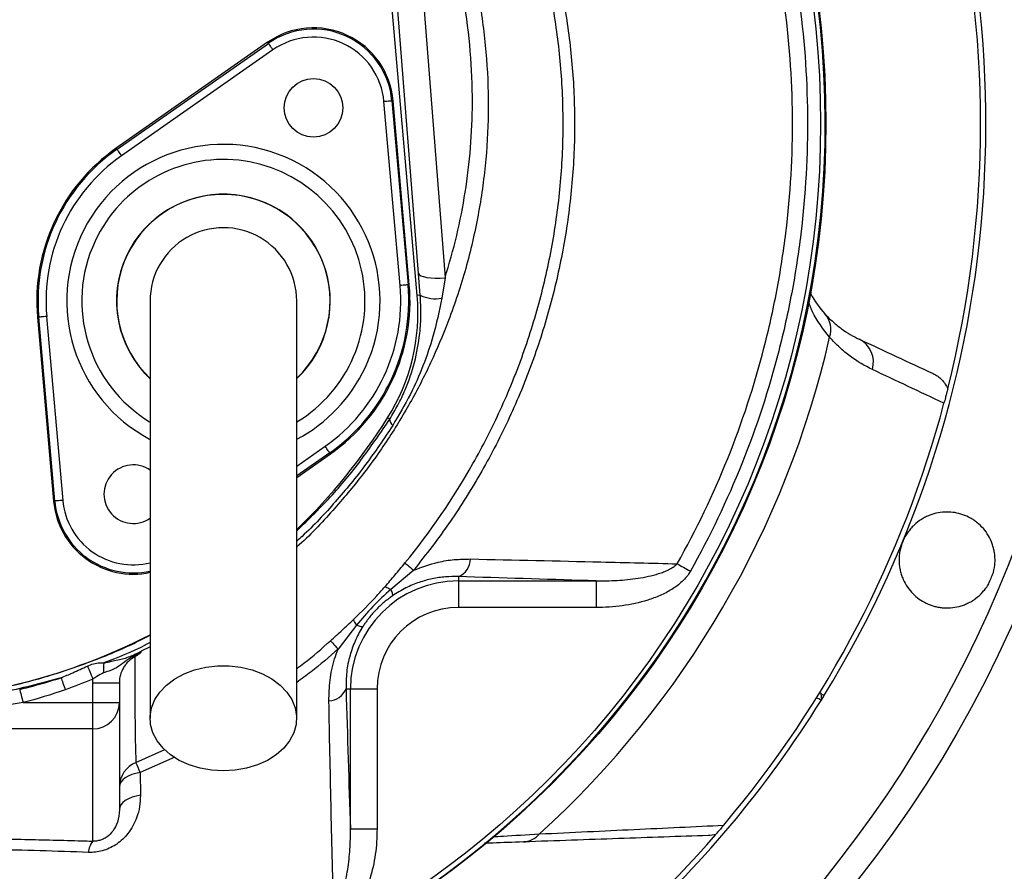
# Model space of a CAD drawing. Header units: millimetres. Extents: x 1557 to 3283, y 1651 to 3377.
# Tile 4 of 9: x 2467 to 2837, y 2234 to 2553. Entities that reach past the tile are written whole.
import ezdxf

# ---------------------------------------------------------------- set-up
doc = ezdxf.new("R2010")
doc.units = ezdxf.units.MM
doc.header["$LTSCALE"] = 2

msp = doc.modelspace()

# ---------------------------------------------------------------- linework, layer by layer
at = {"color": 7, "linetype": 'Continuous', "lineweight": 25}
for p, q in [((2616.38, 2449.79), (2604.86, 2581.51)), ((2616.87, 2458.11), (2607.22, 2581.71)), ((2617.17, 2579.99), (2626.83, 2456.39)), ((2560.29, 2544.82), (2503.53, 2505.08)), ((2503.81, 2504.7), (2560.56, 2544.43)), ((2560.56, 2544.43), (2560.29, 2544.82)), ((2562.28, 2541.98), (2505.53, 2502.24)), ((2609.96, 2453.54), (2603.92, 2522.56)), ((2606.91, 2522.82), (2607.38, 2522.86)), ((2606.91, 2522.82), (2612.95, 2453.8)), ((2613.42, 2453.84), (2607.38, 2522.86)), ((2503.81, 2504.7), (2503.53, 2505.08)), ((2617.53, 2449.89), (2616.87, 2458.11)), ((2626.83, 2456.39), (2625.59, 2448.85)), ((2612.95, 2453.8), (2613.42, 2453.84)), ((2617.53, 2449.89), (2616.38, 2449.79)), ((2474.42, 2441.68), (2473.95, 2441.64)), ((2473.95, 2441.64), (2479.99, 2372.62)), ((2480.46, 2372.66), (2474.42, 2441.68)), ((2477.41, 2441.94), (2483.45, 2372.93)), ((2606.06, 2403.4), (2605.27, 2403.9)), ((2571.19, 2381.54), (2583.84, 2390.4)), ((2583.56, 2390.79), (2583.84, 2390.4)), ((2480.46, 2372.66), (2479.99, 2372.62)), ((2615.09, 2346.74), (2606.44, 2339.49)), ((2631.82, 2344.29), (2631.82, 2342.71)), ((2631.82, 2342.71), (2683.46, 2342.71)), ((2631.82, 2342.71), (2631.82, 2332.72)), ((2683.46, 2342.71), (2683.46, 2332.72)), ((2683.46, 2332.72), (2631.82, 2332.72)), ((2593.59, 2326.1), (2586.68, 2317.11)), ((2494.69, 2304.44), (2504.69, 2304.44)), ((2494.69, 2297.03), (2494.69, 2304.44)), ((2504.69, 2304.44), (2504.69, 2297.03)), ((2589.68, 2302.21), (2591.32, 2302.21)), ((2591.32, 2249.62), (2591.32, 2302.21)), ((2591.32, 2302.21), (2601.31, 2302.21)), ((2601.31, 2302.21), (2601.31, 2249.62)), ((2468.55, 2297.03), (2494.69, 2297.03)), ((2494.69, 2287.13), (2494.69, 2297.03)), ((2494.69, 2297.03), (2504.69, 2297.03)), ((2504.69, 2297.03), (2504.69, 2256.78)), ((2768.95, 2299.6), (2767.73, 2300.62)), ((2767.73, 2300.62), (2767.96, 2298)), ((2494.69, 2287.13), (2444.46, 2287.13)), ((2494.69, 2245.04), (2494.69, 2287.13)), ((2512.49, 2270.74), (2512.56, 2262.24)), ((2591.32, 2249.62), (2601.31, 2249.62))]:
    msp.add_line(p, q, dxfattribs=at)
at = {"color": 8, "linetype": 'Continuous', "lineweight": 25}
for p, q in [((2571.19, 2385.78), (2581.84, 2393.25)), ((2583.56, 2390.79), (2571.19, 2382.12)), ((2516.19, 2318), (2512.83, 2316.36)), ((2510.91, 2274.56), (2521.67, 2279.42)), ((2525.48, 2276.6), (2512.49, 2270.74))]:
    msp.add_line(p, q, dxfattribs=at)
at = {"color": 7, "linetype": 'Continuous', "lineweight": 25, "flags": 128}
for points in [[(2562.28, 2541.98), (2561.95, 2542.45), (2561.63, 2542.91), (2561.33, 2543.33), (2561.07, 2543.7), (2560.86, 2544.01), (2560.7, 2544.24), (2560.6, 2544.38), (2560.56, 2544.43)], [(2606.91, 2522.82), (2606.84, 2522.81), (2606.67, 2522.8), (2606.39, 2522.77), (2606.02, 2522.74), (2605.57, 2522.7), (2605.05, 2522.66), (2604.5, 2522.61), (2603.92, 2522.56)], [(2505.53, 2502.24), (2505.19, 2502.71), (2504.87, 2503.17), (2504.58, 2503.59), (2504.32, 2503.96), (2504.11, 2504.27), (2503.95, 2504.5), (2503.84, 2504.64), (2503.81, 2504.7)], [(2616.87, 2458.11), (2617.15, 2457.65), (2617.78, 2457.23), (2618.74, 2456.88), (2619.98, 2456.6), (2621.46, 2456.41), (2623.14, 2456.31), (2624.95, 2456.3), (2626.83, 2456.39)], [(2612.95, 2453.8), (2612.88, 2453.8), (2612.71, 2453.78), (2612.43, 2453.76), (2612.05, 2453.72), (2611.6, 2453.68), (2611.09, 2453.64), (2610.54, 2453.59), (2609.96, 2453.54)], [(2477.41, 2441.94), (2476.83, 2441.89), (2476.28, 2441.84), (2475.77, 2441.8), (2475.32, 2441.76), (2474.94, 2441.73), (2474.66, 2441.7), (2474.49, 2441.69), (2474.42, 2441.68)], [(2583.56, 2390.79), (2583.53, 2390.84), (2583.43, 2390.99), (2583.26, 2391.22), (2583.05, 2391.52), (2582.79, 2391.89), (2582.5, 2392.31), (2582.18, 2392.77), (2581.84, 2393.25)], [(2483.45, 2372.93), (2482.87, 2372.87), (2482.32, 2372.83), (2481.8, 2372.78), (2481.35, 2372.74), (2480.98, 2372.71), (2480.7, 2372.69), (2480.53, 2372.67), (2480.46, 2372.66)], [(2611.79, 2349.42), (2611.92, 2349.32), (2612.14, 2349.15), (2612.44, 2348.9), (2612.82, 2348.59), (2613.29, 2348.21), (2613.82, 2347.77), (2614.43, 2347.28), (2615.09, 2346.74)], [(2713.9, 2349.11), (2714.46, 2348.8), (2715.04, 2348.48), (2715.64, 2348.14), (2716.26, 2347.79), (2716.89, 2347.44), (2717.54, 2347.07), (2718.19, 2346.71), (2718.84, 2346.34)], [(2583.85, 2320.25), (2583.96, 2320.13), (2584.14, 2319.93), (2584.39, 2319.65), (2584.72, 2319.29), (2585.12, 2318.84), (2585.58, 2318.33), (2586.1, 2317.75), (2586.68, 2317.11)], [(2492.72, 2310.73), (2492.88, 2310.33), (2493.08, 2309.86), (2493.31, 2309.3), (2493.56, 2308.69), (2493.83, 2308.02), (2494.12, 2307.31), (2494.42, 2306.57), (2494.73, 2305.82)], [(2543.69, 2271.38), (2539.27, 2271.64), (2534.98, 2272.4), (2530.91, 2273.64), (2527.16, 2275.34), (2523.85, 2277.45), (2521.05, 2279.91), (2518.84, 2282.66), (2517.27, 2285.63), (2516.39, 2288.75), (2516.21, 2291.92), (2516.74, 2295.08), (2517.97, 2298.13), (2519.87, 2301), (2522.38, 2303.61), (2525.45, 2305.91), (2528.99, 2307.81), (2532.91, 2309.29), (2537.1, 2310.3), (2541.47, 2310.81), (2545.9, 2310.81), (2550.27, 2310.3), (2554.46, 2309.29), (2558.38, 2307.81), (2561.92, 2305.91), (2564.99, 2303.61), (2567.5, 2301), (2569.4, 2298.13), (2570.63, 2295.08), (2571.16, 2291.92), (2570.98, 2288.75), (2570.1, 2285.63), (2568.53, 2282.66), (2566.32, 2279.91), (2563.52, 2277.45), (2560.21, 2275.34), (2556.46, 2273.64), (2552.39, 2272.4), (2548.1, 2271.64), (2543.69, 2271.38)], [(2482.8, 2306.33), (2482.95, 2305.91), (2483.12, 2305.43), (2483.31, 2304.91), (2483.51, 2304.35), (2483.72, 2303.75), (2483.94, 2303.13), (2484.17, 2302.5), (2484.4, 2301.85)], [(2467.29, 2301.99), (2467.4, 2301.56), (2467.53, 2301.06), (2467.67, 2300.49), (2467.83, 2299.87), (2468, 2299.2), (2468.18, 2298.5), (2468.36, 2297.77), (2468.55, 2297.03)], [(2512.49, 2270.74), (2510.88, 2270.46), (2509.38, 2270.03), (2508.04, 2269.47), (2506.88, 2268.79), (2505.94, 2268.01), (2505.25, 2267.16), (2504.83, 2266.25), (2504.69, 2265.32)], [(2512.56, 2262.24), (2510.94, 2261.96), (2509.43, 2261.53), (2508.07, 2260.97), (2506.9, 2260.29), (2505.95, 2259.5), (2505.26, 2258.64), (2504.83, 2257.73), (2504.69, 2256.78)]]:
    msp.add_lwpolyline(points, dxfattribs=at)
at = {"color": 7, "linetype": 'Continuous', "lineweight": 25}
for centre, radius in [((2419.69, 2514.34), 863), ((2419.69, 2514.34), 700), ((2419.69, 2514.34), 685), ((2419.69, 2514.34), 681.7), ((2419.69, 2514.34), 674), ((2419.69, 2514.34), 670), ((2419.69, 2514.34), 654), ((2419.69, 2514.34), 460), ((2419.69, 2514.34), 350), ((2419.69, 2514.34), 348), ((2577.49, 2520.25), 11)]:
    msp.add_circle(centre, radius, dxfattribs=at)
for centre, radius, start, end in [((2419.69, 2514.34), 450, 287.9297, 252.0703), ((2419.69, 2514.34), 410, 328.415, 80.1696), ((2419.69, 2514.34), 349.74, 92.5601, 87.4399), ((2419.69, 2514.34), 408, 345.8773, 14.1227), ((2577.49, 2520.25), 30, 5, 125), ((2577.49, 2520.25), 29.53, 5, 125), ((2577.49, 2520.25), 26.53, 5, 125), ((2543.69, 2447.74), 70, 125, 185), ((2543.69, 2447.74), 69.53, 125, 185), ((2543.69, 2447.74), 66.53, 125, 185), ((2543.69, 2447.74), 40, 90, 226.5638), ((2543.69, 2447.74), 40, 313.7739, 90), ((2543.69, 2447.74), 27.5, 0, 180.042), ((2543.69, 2447.74), 66.53, 305, 5), ((2543.69, 2447.74), 69.53, 305, 5), ((2543.69, 2447.74), 70, 305, 5), ((2542.66, 2443.34), 74, 327.7901, 5), ((2623.1, 2461.29), 12.69, 243.937, 281.3055), ((2762.47, 2437.01), 9.04, 341.6587, 41.0253), ((2419.69, 2514.34), 360.4, 312.2903, 347.1467), ((2777.9, 2424.81), 9.6, 343.2649, 63.6383), ((2419.69, 2514.34), 408, 319.8033, 345.0921), ((2412.36, 2525.43), 228, 314.2286, 327.7901), ((2608.96, 2403.35), 2.91, 179.0242, 232.3378), ((2509.88, 2375.24), 11, 54.2003, 305.8235), ((2509.88, 2375.24), 30, 185, 282.2777), ((2629.07, 2351.1), 7.34, 291.9591, 358.6031), ((2419.69, 2514.34), 445.86, 337.2083, 337.7917), ((2631.82, 2302.21), 40.5, 90, 180), ((2631.82, 2302.21), 30.51, 90, 180), ((2412.36, 2525.43), 228, 271.8408, 297.0925), ((2511.07, 2309.53), 12.41, 169.0053, 186.2224), ((2583, 2304.87), 7.19, 272.0937, 338.3057), ((2494.73, 2297.08), 9.95, 269.7211, 359.7185), ((2419.69, 2514.34), 410, 311.8713, 328.1287), ((2419.69, 2514.34), 650, 298.40513, 340.74417), ((2419.69, 2514.34), 410, 328.1527, 328.415), ((2514.67, 2265.31), 9.98, 112.0851, 179.9722), ((2055.24, 2084.6), 493.68, 22.1502, 22.6302), ((2419.69, 2514.34), 408, 295.7892, 319.168), ((2655.8, 2253), 8.28, 272.7189, 320.5514), ((2500.63, 2240.41), 7.54, 142.0261, 177.025)]:
    msp.add_arc(centre, radius, start, end, dxfattribs=at)
at = {"color": 8, "linetype": 'Continuous', "lineweight": 25}
for centre, radius, start, end in [((2543.69, 2447.74), 58.76, 335, 241.9126), ((2543.69, 2447.74), 53.11, 301.2863, 155), ((2543.69, 2447.74), 40.08, 313.6962, 155), ((2543.69, 2447.74), 53.11, 155, 238.6126), ((2543.69, 2447.74), 40.08, 155, 226.6175), ((2543.69, 2447.74), 58.76, 297.9349, 335), ((2509.88, 2375.24), 29.53, 185, 282.4331), ((2509.88, 2375.24), 26.53, 185, 283.946)]:
    msp.add_arc(centre, radius, start, end, dxfattribs=at)
at = {"color": 7, "linetype": 'Continuous', "lineweight": 25}
for centre, start_param, end_param in [((2765.16, 2297.55), 2.356347, 2.464492), ((2765.41, 2294.7), 2.392209, 2.903399)]:
    msp.add_ellipse(centre, major_axis=(0.35, -3.99), ratio=0.999695, start_param=start_param, end_param=end_param, dxfattribs=at)
at = {"color": 8, "linetype": 'Continuous', "lineweight": 25}
for points, knots in [([(2441.55, 2790.88), (2445.6, 2790.14), (2453.72, 2788.66), (2466.77, 2784.78), (2480.19, 2779.42), (2493.75, 2772.35), (2506.76, 2764.02), (2519.48, 2754.33), (2531.94, 2743.52), (2546.01, 2730.16), (2561.4, 2714), (2577.81, 2694.11), (2593.03, 2672.65), (2606.95, 2649.45), (2619.25, 2625.21), (2628.76, 2602.21), (2635.44, 2580.85), (2639.8, 2561.24), (2642.46, 2541.17), (2643.34, 2520.93), (2642.39, 2500.88), (2639.69, 2480.96), (2635.2, 2461.13), (2629.31, 2442.88), (2622.43, 2426.26), (2614.89, 2411.24), (2606.07, 2396.55), (2596.09, 2382.4), (2584.46, 2368.65), (2576.12, 2359.61), (2571.21, 2355.43), (2571.19, 2355.4)], [0, 0, 0, 0, 0.022148, 0.044472, 0.073363, 0.10017, 0.127202, 0.157194, 0.187229, 0.217255, 0.263349, 0.309443, 0.358779, 0.408117, 0.458578, 0.50902, 0.545827, 0.582632, 0.620478, 0.658324, 0.695181, 0.732039, 0.770009, 0.807978, 0.838306, 0.869568, 0.900829, 0.932805, 0.964781, 0.999807, 1, 1, 1, 1]), ([(2771.05, 2434.17), (2768.7, 2437.18), (2765.54, 2441.21), (2763.6, 2446.16), (2763.11, 2447.42)], [0, 0, 0, 0, 0.745466, 1, 1, 1, 1]), ([(2571.19, 2361.45), (2575.75, 2365.9), (2584.6, 2374.53), (2596.11, 2388.7), (2602.74, 2398.5), (2606.06, 2403.4)], [0, 0, 0, 0, 0.34764, 0.673816, 1, 1, 1, 1]), ([(2607.19, 2401.05), (2603.89, 2396.1), (2597.28, 2386.16), (2585.79, 2372.35), (2577.06, 2362.79), (2571.86, 2358.21), (2571.19, 2357.61)], [0, 0, 0, 0, 0.316503, 0.63496, 0.952263, 1, 1, 1, 1]), ([(2419.69, 2297.46), (2426.44, 2297.86), (2439.95, 2298.67), (2459.39, 2302.03), (2477.9, 2306.72), (2495.32, 2312.8), (2508.13, 2318.07), (2514.86, 2321.7), (2516.19, 2322.42)], [0, 0, 0, 0, 0.2019455, 0.4039089, 0.5870515, 0.7708531, 0.9546753, 1, 1, 1, 1]), ([(2516.19, 2319.55), (2515.56, 2319.22), (2509.99, 2316.27), (2504.1, 2313.95), (2498.88, 2311.89)], [0, 0, 0, 0, 0.113188, 1, 1, 1, 1]), ([(2571.19, 2309.76), (2572.1, 2310.44), (2576.51, 2313.7), (2580.61, 2317.35), (2583.85, 2320.25)], [0, 0, 0, 0, 0.207114, 1, 1, 1, 1]), ([(2586.68, 2317.11), (2583.36, 2314.19), (2578.37, 2309.78), (2572.99, 2305.84), (2571.19, 2304.52)], [0, 0, 0, 0, 0.663599, 1, 1, 1, 1]), ([(2644.66, 2246.68), (2645.98, 2246.76), (2651.03, 2247.07), (2657.45, 2247.45), (2662.19, 2247.74)], [0, 0, 0, 0, 0.2620708, 1, 1, 1, 1])]:
    msp.add_open_spline(points, degree=3, knots=knots, dxfattribs=at)
at = {"color": 7, "linetype": 'Continuous', "lineweight": 25}
for points, knots in [([(2626.83, 2456.39), (2628.37, 2461.69), (2631.45, 2472.29), (2634.59, 2488.65), (2636.59, 2505.28), (2637.33, 2522.96), (2636.57, 2541.48), (2634.08, 2560.87), (2629.88, 2580.18), (2623.34, 2601.23), (2614.12, 2623.6), (2602.19, 2647.28), (2588.49, 2670.3), (2573.97, 2690.83), (2559.27, 2708.85), (2544.69, 2724.64), (2529.17, 2739.71), (2518, 2749), (2512.42, 2753.64)], [0, 0, 0, 0, 0.049163, 0.098327, 0.148545, 0.198762, 0.256365, 0.313971, 0.373236, 0.432505, 0.510301, 0.588127, 0.667778, 0.747427, 0.810116, 0.872806, 0.936405, 1, 1, 1, 1]), ([(2611.79, 2349.42), (2621.43, 2361.2), (2629.91, 2373.63), (2640.98, 2393.23), (2644.39, 2399.92), (2649.09, 2410.19), (2650.58, 2413.66), (2652.71, 2418.91), (2653.41, 2420.68), (2654.76, 2424.22), (2655.42, 2426.01), (2658.6, 2434.96), (2660.83, 2442.18), (2664.63, 2456.73), (2666.21, 2464.07), (2668.73, 2478.85), (2669.67, 2486.3), (2670.59, 2497.56), (2670.81, 2501.33), (2671.02, 2507.01), (2671.06, 2508.91), (2671.12, 2512.7), (2671.12, 2514.61), (2671.04, 2524.1), (2670.63, 2531.64), (2669.16, 2546.61), (2668.1, 2554.04), (2665.33, 2568.78), (2663.62, 2576.1), (2660.58, 2587), (2659.48, 2590.62), (2657.12, 2597.83), (2655.86, 2601.43), (2653.2, 2608.53), (2651.79, 2612.04), (2648.83, 2618.99), (2647.3, 2622.44), (2642.57, 2632.71), (2639.23, 2639.46), (2628.64, 2659.41), (2620.82, 2672.32), (2612.22, 2684.82)], [0, 0, 0, 0, 0.125, 0.125, 0.1875, 0.1875, 0.21875, 0.21875, 0.234375, 0.234375, 0.25, 0.25, 0.3125, 0.3125, 0.375, 0.375, 0.4375, 0.4375, 0.46875, 0.46875, 0.484375, 0.484375, 0.5, 0.5, 0.5625, 0.5625, 0.625, 0.625, 0.6875, 0.6875, 0.71875, 0.71875, 0.75, 0.75, 0.78125, 0.78125, 0.8125, 0.8125, 0.875, 0.875, 1, 1, 1, 1]), ([(2615.6, 2687.12), (2620.17, 2680.31), (2629.32, 2666.69), (2641.44, 2645.25), (2652.16, 2623.09), (2660.89, 2600.97), (2667.52, 2578.98), (2672.1, 2557.27), (2674.86, 2535.26), (2675.74, 2512.98), (2674.63, 2490.58), (2671.56, 2468.2), (2666.61, 2446.15), (2659.82, 2424.64), (2651.21, 2403.79), (2640.83, 2383.74), (2628.94, 2364.53), (2619.7, 2352.66), (2615.09, 2346.74)], [0, 0, 0, 0, 0.0669089, 0.1339666, 0.2009692, 0.2678027, 0.3279914, 0.3883953, 0.4487901, 0.5089666, 0.5702386, 0.6317399, 0.6932496, 0.7545331, 0.8157902, 0.8772669, 0.9387433, 1, 1, 1, 1]), ([(2715.9, 2687.54), (2723.46, 2674.56), (2730.1, 2661.24), (2741.59, 2633.96), (2746.43, 2620), (2752.35, 2598.58), (2754.1, 2591.35), (2756.37, 2580.39), (2757.07, 2576.72), (2758.36, 2569.33), (2758.94, 2565.61), (2761.53, 2547.07), (2762.62, 2532.24), (2762.89, 2502.61), (2762.06, 2487.8), (2759.82, 2469.29), (2759.31, 2465.59), (2758.17, 2458.19), (2757.53, 2454.49), (2755.45, 2443.43), (2753.82, 2436.14), (2748.27, 2414.51), (2743.65, 2400.42), (2732.62, 2372.89), (2726.2, 2359.45), (2718.84, 2346.34)], [0, 0, 0, 0, 0.125, 0.125, 0.25, 0.25, 0.3125, 0.3125, 0.34375, 0.34375, 0.375, 0.375, 0.5, 0.5, 0.625, 0.625, 0.65625, 0.65625, 0.6875, 0.6875, 0.75, 0.75, 0.875, 0.875, 1, 1, 1, 1]), ([(2713.9, 2349.11), (2721.12, 2361.96), (2727.43, 2375.14), (2738.27, 2402.14), (2742.8, 2415.96), (2748.27, 2437.16), (2749.87, 2444.3), (2751.93, 2455.15), (2752.55, 2458.78), (2753.68, 2466.04), (2754.19, 2469.67), (2756.41, 2487.82), (2757.24, 2502.34), (2757.02, 2531.41), (2755.97, 2545.95), (2753.46, 2564.14), (2752.9, 2567.78), (2751.65, 2575.04), (2750.97, 2578.66), (2749.49, 2585.88), (2748.69, 2589.48), (2746.97, 2596.63), (2746.05, 2600.19), (2741.19, 2617.88), (2736.41, 2631.71), (2727.88, 2651.97), (2724.8, 2658.65), (2718.21, 2671.83), (2714.69, 2678.31), (2710.97, 2684.67)], [0, 0, 0, 0, 0.125, 0.125, 0.25, 0.25, 0.3125, 0.3125, 0.34375, 0.34375, 0.375, 0.375, 0.5, 0.5, 0.625, 0.625, 0.65625, 0.65625, 0.6875, 0.6875, 0.71875, 0.71875, 0.75, 0.75, 0.875, 0.875, 0.9375, 0.9375, 1, 1, 1, 1]), ([(2606.06, 2403.4), (2607.12, 2405.15), (2609.26, 2408.66), (2612.58, 2415.71), (2615.64, 2424.68), (2617.36, 2434.28), (2617.91, 2442.77), (2617.65, 2447.51), (2617.53, 2449.89)], [0, 0, 0, 0, 0.128243, 0.257986, 0.479605, 0.706237, 0.852295, 1, 1, 1, 1]), ([(2625.59, 2448.85), (2624.6, 2444), (2622.85, 2435.4), (2618.67, 2423.36), (2613.76, 2412.09), (2609.48, 2404.92), (2607.19, 2401.05)], [0, 0, 0, 0, 0.288326, 0.512009, 0.737439, 1, 1, 1, 1]), ([(2763.69, 2451.1), (2763.79, 2450.88), (2765.14, 2447.8), (2767.3, 2445.28), (2769.29, 2442.95)], [0, 0, 0, 0, 0.071915, 1, 1, 1, 1]), ([(2516.19, 2447.74), (2516.19, 2447.34), (2516.19, 2446.5), (2516.19, 2445.06), (2516.19, 2443.15), (2516.19, 2440.69), (2516.19, 2437.54), (2516.19, 2433.66), (2516.19, 2428.48), (2516.19, 2421.26), (2516.19, 2411.59), (2516.19, 2399.38), (2516.19, 2385.17), (2516.19, 2369.12), (2516.19, 2351.44), (2516.19, 2332.37), (2516.19, 2312.12), (2516.19, 2298.21), (2516.19, 2291.13)], [0, 0, 0, 0, 0.0455214, 0.0947173, 0.1476109, 0.2042752, 0.2514561, 0.3008581, 0.3524189, 0.4062132, 0.4702248, 0.5372899, 0.6071723, 0.679907, 0.7555872, 0.8341509, 0.9156094, 1, 1, 1, 1]), ([(2571.19, 2291.13), (2571.19, 2297.81), (2571.19, 2311.06), (2571.19, 2330.57), (2571.19, 2349.34), (2571.19, 2367.17), (2571.19, 2383.75), (2571.19, 2398.8), (2571.19, 2411.45), (2571.19, 2421.65), (2571.19, 2429.35), (2571.19, 2435.06), (2571.19, 2439.71), (2571.19, 2443.21), (2571.19, 2445.78), (2571.19, 2447.09), (2571.19, 2447.74)], [0, 0, 0, 0, 0.0796442, 0.1580088, 0.2351238, 0.3110145, 0.3856144, 0.4590053, 0.5312518, 0.5933109, 0.6542603, 0.7143008, 0.773508, 0.8508697, 0.9263193, 1, 1, 1, 1]), ([(2769.29, 2442.95), (2770.29, 2441.84), (2771.31, 2440.83), (2773.38, 2438.97), (2774.44, 2438.12), (2777.66, 2435.77), (2779.88, 2434.48), (2782.16, 2433.41)], [0, 0, 0, 0, 0.25, 0.25, 0.5, 0.5, 1, 1, 1, 1]), ([(2787.09, 2422.05), (2784.23, 2423.4), (2781.45, 2425.04), (2777.44, 2428.03), (2776.12, 2429.11), (2773.55, 2431.48), (2772.29, 2432.76), (2771.05, 2434.17)], [0, 0, 0, 0, 0.5, 0.5, 0.75, 0.75, 1, 1, 1, 1]), ([(2809.84, 2420.51), (2810.45, 2420.22), (2811.04, 2419.88), (2812.14, 2419.1), (2812.66, 2418.65), (2813.61, 2417.68), (2814.03, 2417.15), (2814.77, 2416.03), (2815.09, 2415.42), (2815.35, 2414.79)], [0, 0, 0, 0, 0.25, 0.25, 0.5, 0.5, 0.75, 0.75, 1, 1, 1, 1]), ([(2815.35, 2414.79), (2815.29, 2414.53), (2815.22, 2414.25), (2815.05, 2413.6), (2814.96, 2413.24), (2814.79, 2412.6), (2814.74, 2412.37), (2814.61, 2411.87), (2814.54, 2411.6), (2814.39, 2411.02), (2814.31, 2410.72), (2814.13, 2410.07), (2814.04, 2409.72), (2813.95, 2409.38)], [0, 0, 0, 0, 0.25, 0.25, 0.5, 0.5, 0.625, 0.625, 0.75, 0.75, 0.875, 0.875, 1, 1, 1, 1]), ([(2832.47, 2345.82), (2832.81, 2347.05), (2833.01, 2348.29), (2833.11, 2350.14), (2833.11, 2350.76), (2833.06, 2351.99), (2833, 2352.6), (2832.82, 2353.78), (2832.71, 2354.36), (2832.42, 2355.5), (2832.25, 2356.06), (2831.67, 2357.7), (2831.19, 2358.71), (2830.06, 2360.63), (2829.42, 2361.52), (2828.01, 2363.14), (2827.25, 2363.88), (2826.03, 2364.87), (2825.6, 2365.18), (2824.74, 2365.77), (2824.3, 2366.04), (2822.94, 2366.79), (2822.01, 2367.21), (2820.06, 2367.89), (2819.05, 2368.15), (2817.01, 2368.48), (2815.98, 2368.56), (2813.89, 2368.54), (2812.83, 2368.44), (2810.69, 2368.04), (2809.63, 2367.74), (2808.07, 2367.13), (2807.56, 2366.9), (2806.53, 2366.39), (2806.02, 2366.1), (2804.53, 2365.17), (2803.59, 2364.44), (2802.27, 2363.18), (2801.84, 2362.73), (2801.03, 2361.79), (2800.65, 2361.29), (2799.94, 2360.27), (2799.61, 2359.73), (2799, 2358.62), (2798.72, 2358.03), (2798.48, 2357.44)], [0, 0, 0, 0, 0.0625, 0.0625, 0.09375, 0.09375, 0.125, 0.125, 0.15625, 0.15625, 0.1875, 0.1875, 0.25, 0.25, 0.3125, 0.3125, 0.375, 0.375, 0.40625, 0.40625, 0.4375, 0.4375, 0.5, 0.5, 0.5625, 0.5625, 0.625, 0.625, 0.6875, 0.6875, 0.75, 0.75, 0.78125, 0.78125, 0.8125, 0.8125, 0.875, 0.875, 0.90625, 0.90625, 0.9375, 0.9375, 0.96875, 0.96875, 1, 1, 1, 1]), ([(2798.48, 2357.44), (2797.99, 2356.26), (2797.63, 2355.05), (2797.29, 2353.18), (2797.21, 2352.56), (2797.11, 2351.32), (2797.1, 2350.71), (2797.13, 2349.49), (2797.17, 2348.88), (2797.32, 2347.69), (2797.43, 2347.11), (2797.69, 2345.97), (2797.84, 2345.42), (2798.21, 2344.33), (2798.41, 2343.8), (2799.09, 2342.25), (2799.63, 2341.3), (2800.85, 2339.51), (2801.54, 2338.68), (2803.02, 2337.18), (2803.81, 2336.5), (2805.49, 2335.3), (2806.39, 2334.77), (2808.25, 2333.88), (2809.21, 2333.52), (2810.69, 2333.1), (2811.2, 2332.98), (2812.22, 2332.78), (2812.74, 2332.7), (2814.31, 2332.54), (2815.36, 2332.52), (2817.49, 2332.68), (2818.55, 2332.85), (2820.17, 2333.27), (2820.71, 2333.44), (2821.77, 2333.82), (2822.3, 2334.04), (2823.34, 2334.54), (2823.85, 2334.81), (2824.86, 2335.41), (2825.35, 2335.74), (2826.81, 2336.82), (2827.71, 2337.64), (2828.94, 2339.02), (2829.33, 2339.51), (2830.07, 2340.53), (2830.42, 2341.07), (2830.73, 2341.62)], [0, 0, 0, 0, 0.0625, 0.0625, 0.09375, 0.09375, 0.125, 0.125, 0.15625, 0.15625, 0.1875, 0.1875, 0.21875, 0.21875, 0.25, 0.25, 0.3125, 0.3125, 0.375, 0.375, 0.4375, 0.4375, 0.5, 0.5, 0.5625, 0.5625, 0.59375, 0.59375, 0.625, 0.625, 0.6875, 0.6875, 0.75, 0.75, 0.78125, 0.78125, 0.8125, 0.8125, 0.84375, 0.84375, 0.875, 0.875, 0.9375, 0.9375, 0.96875, 0.96875, 1, 1, 1, 1]), ([(2604.25, 2340.48), (2605.53, 2341.94), (2606.79, 2343.42), (2609.3, 2346.4), (2610.55, 2347.9), (2611.79, 2349.42)], [0, 0, 0, 0, 0.5, 0.5, 1, 1, 1, 1]), ([(2615.09, 2346.74), (2618.11, 2347.85), (2623.17, 2349.7), (2630.34, 2350.83), (2634.38, 2350.89), (2636.41, 2350.92)], [0, 0, 0, 0, 0.4256436, 0.7107386, 1, 1, 1, 1]), ([(2636.41, 2350.92), (2652.75, 2350.57), (2678.73, 2350), (2704.38, 2349.35), (2713.9, 2349.11)], [0, 0, 0, 0, 0.628663, 1, 1, 1, 1]), ([(2683.46, 2342.71), (2686.1, 2342.67), (2688.74, 2342.73), (2693.99, 2343.04), (2696.6, 2343.3), (2700.51, 2343.9), (2701.81, 2344.14), (2704.39, 2344.71), (2705.67, 2345.03), (2707.55, 2345.63), (2708.18, 2345.84), (2709.41, 2346.32), (2710.03, 2346.58), (2711.22, 2347.16), (2711.8, 2347.48), (2712.9, 2348.21), (2713.43, 2348.62), (2713.9, 2349.11)], [0, 0, 0, 0, 0.25, 0.25, 0.5, 0.5, 0.625, 0.625, 0.75, 0.75, 0.8125, 0.8125, 0.875, 0.875, 0.9375, 0.9375, 1, 1, 1, 1]), ([(2718.84, 2346.34), (2718.03, 2344.88), (2716.97, 2343.62), (2715.18, 2341.93), (2714.54, 2341.39), (2713.22, 2340.39), (2712.54, 2339.93), (2710.45, 2338.63), (2708.99, 2337.88), (2705.98, 2336.56), (2704.42, 2335.98), (2699.73, 2334.51), (2696.54, 2333.83), (2690.06, 2332.94), (2686.76, 2332.72), (2683.46, 2332.72)], [0, 0, 0, 0, 0.125, 0.125, 0.1875, 0.1875, 0.25, 0.25, 0.375, 0.375, 0.5, 0.5, 0.75, 0.75, 1, 1, 1, 1]), ([(2631.82, 2344.29), (2630.22, 2344.3), (2627.01, 2344.31), (2622.06, 2343.59), (2617.06, 2342.23), (2611.98, 2340.17), (2608.7, 2338.09), (2607.02, 2337.02)], [0, 0, 0, 0, 0.1980764, 0.3987366, 0.5927998, 0.7909522, 1, 1, 1, 1]), ([(2683.46, 2342.71), (2682.46, 2342.74), (2665.34, 2343.28), (2648.07, 2343.8), (2631.82, 2344.29)], [0, 0, 0, 0, 0.058682, 1, 1, 1, 1]), ([(2592.51, 2328.22), (2595.48, 2331.15), (2599.52, 2335.14), (2603.26, 2339.36), (2604.25, 2340.48)], [0, 0, 0, 0, 0.735158, 1, 1, 1, 1]), ([(2606.44, 2339.49), (2604.17, 2337.4), (2599.61, 2333.2), (2595.6, 2328.47), (2593.59, 2326.1)], [0, 0, 0, 0, 0.497982, 1, 1, 1, 1]), ([(2604.25, 2340.48), (2604.41, 2340.51), (2604.68, 2340.44), (2605.42, 2340.11), (2605.89, 2339.84), (2606.44, 2339.49)], [0, 0, 0, 0, 0.5, 0.5, 1, 1, 1, 1]), ([(2606.44, 2339.49), (2606.74, 2338.84), (2606.94, 2338.3), (2607.13, 2337.46), (2607.13, 2337.17), (2607.02, 2337.02)], [0, 0, 0, 0, 0.5, 0.5, 1, 1, 1, 1]), ([(2607.02, 2337.02), (2606.78, 2336.85), (2606.3, 2336.52), (2605.63, 2336.01), (2605.01, 2335.53), (2604.43, 2335.07), (2603.55, 2334.33), (2602.38, 2333.29), (2600.97, 2331.89), (2599.62, 2330.42), (2598.52, 2329.09), (2597.6, 2327.88), (2596.83, 2326.81), (2596.33, 2326.03), (2596.06, 2325.63)], [0, 0, 0, 0, 0.056649, 0.109936, 0.159864, 0.206441, 0.249676, 0.377422, 0.499016, 0.621386, 0.749674, 0.82396, 0.907391, 1, 1, 1, 1]), ([(2583.85, 2320.25), (2585.32, 2321.56), (2588.25, 2324.19), (2591.09, 2326.88), (2592.51, 2328.22)], [0, 0, 0, 0, 0.498464, 1, 1, 1, 1]), ([(2592.51, 2328.22), (2592.48, 2328.07), (2592.56, 2327.81), (2592.93, 2327.09), (2593.22, 2326.63), (2593.59, 2326.1)], [0, 0, 0, 0, 0.5, 0.5, 1, 1, 1, 1]), ([(2596.06, 2325.63), (2595.96, 2325.47), (2594.83, 2323.69), (2592.94, 2320.08), (2590.94, 2314.45), (2589.72, 2308.38), (2589.7, 2304.29), (2589.68, 2302.21)], [0, 0, 0, 0, 0.0202817, 0.2364461, 0.4598174, 0.7263001, 1, 1, 1, 1]), ([(2593.59, 2326.1), (2594.25, 2325.84), (2594.8, 2325.66), (2595.63, 2325.5), (2595.92, 2325.51), (2596.06, 2325.63)], [0, 0, 0, 0, 0.5, 0.5, 1, 1, 1, 1]), ([(2498.88, 2311.89), (2499.82, 2312.11), (2502.45, 2312.72), (2505.73, 2313.28), (2508.15, 2314.15), (2509.44, 2314.71), (2510.17, 2315.03), (2510.83, 2315.33), (2511.6, 2315.68), (2512.27, 2316.01), (2512.68, 2316.27), (2512.83, 2316.36)], [0, 0, 0, 0, 0.186727, 0.521089, 0.69493, 0.756774, 0.801445, 0.846209, 0.891296, 0.961906, 1, 1, 1, 1]), ([(2512.12, 2315.33), (2512.3, 2315.46), (2512.44, 2315.57), (2512.67, 2315.79), (2512.75, 2315.89), (2512.9, 2316.14), (2512.88, 2316.26), (2512.83, 2316.36)], [0, 0, 0, 0, 0.25, 0.25, 0.5, 0.5, 1, 1, 1, 1]), ([(2583.26, 2297.68), (2583.32, 2300.24), (2583.45, 2305.41), (2584.86, 2311.99), (2586.24, 2315.88), (2586.68, 2317.11)], [0, 0, 0, 0, 0.399788, 0.809414, 1, 1, 1, 1]), ([(2492.72, 2310.73), (2493.47, 2311.04), (2494.98, 2311.66), (2497.13, 2312.09), (2498.34, 2311.96), (2498.88, 2311.89)], [0, 0, 0, 0, 0.3508572, 0.7103422, 1, 1, 1, 1]), ([(2512.12, 2315.33), (2511.95, 2315.27), (2511.27, 2315.05), (2510.15, 2314.59), (2508.7, 2313.8), (2506.73, 2312.47), (2504.28, 2310.22), (2501.54, 2309.15), (2499.4, 2308.41), (2498.73, 2308.18)], [0, 0, 0, 0, 0.032403, 0.128506, 0.218862, 0.330029, 0.564223, 0.861686, 1, 1, 1, 1]), ([(2510.51, 2314.16), (2509.6, 2313.71), (2508.78, 2313.14), (2507.69, 2312.1), (2507.35, 2311.73), (2506.74, 2310.95), (2506.45, 2310.53), (2505.7, 2309.25), (2505.33, 2308.34), (2504.81, 2306.42), (2504.69, 2305.44), (2504.69, 2304.44)], [0, 0, 0, 0, 0.25, 0.25, 0.375, 0.375, 0.5, 0.5, 0.75, 0.75, 1, 1, 1, 1]), ([(2510.51, 2314.16), (2510.48, 2309.08), (2510.48, 2304.42), (2510.49, 2298.09), (2510.5, 2296.08), (2510.52, 2292.31), (2510.54, 2290.53), (2510.59, 2285.54), (2510.64, 2282.68), (2510.76, 2277.9), (2510.83, 2275.99), (2510.91, 2274.56)], [0, 0, 0, 0, 0.25, 0.25, 0.375, 0.375, 0.5, 0.5, 0.75, 0.75, 1, 1, 1, 1]), ([(2482.8, 2306.33), (2484.27, 2306.95), (2487.61, 2308.37), (2490.89, 2309.88), (2492.72, 2310.73)], [0, 0, 0, 0, 0.442034, 1, 1, 1, 1]), ([(2498.73, 2308.18), (2497.88, 2307.74), (2496.52, 2307.03), (2495.22, 2306.15), (2494.73, 2305.82)], [0, 0, 0, 0, 0.623883, 1, 1, 1, 1]), ([(2482.8, 2306.33), (2475.33, 2304.3), (2461.32, 2300.5), (2440.13, 2297.35), (2426.52, 2296.81), (2419.69, 2296.53)], [0, 0, 0, 0, 0.362554, 0.679851, 1, 1, 1, 1]), ([(2467.29, 2301.99), (2468.43, 2302.26), (2473.65, 2303.52), (2478.78, 2305.1), (2482.8, 2306.33)], [0, 0, 0, 0, 0.2181, 1, 1, 1, 1]), ([(2468.55, 2297.03), (2464.55, 2296.4), (2460.55, 2295.82), (2452.52, 2294.8), (2448.49, 2294.37), (2444.46, 2294.02)], [0, 0, 0, 0, 0.5, 0.5, 1, 1, 1, 1]), ([(2584.98, 2220.21), (2584.66, 2232.95), (2584.35, 2245.76), (2583.78, 2271.56), (2583.51, 2284.55), (2583.26, 2297.68)], [0, 0, 0, 0, 0.5, 0.5, 1, 1, 1, 1]), ([(2767.96, 2298), (2767.94, 2297.96), (2767.91, 2297.92), (2767.89, 2297.88), (2767.88, 2297.87), (2767.88, 2297.86), (2767.87, 2297.86)], [0, 0, 0, 0, 0.004, 0.004, 0.004, 0.004807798, 0.004807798, 0.004807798, 0.004807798]), ([(2512.56, 2262.24), (2512.51, 2260.83), (2512.4, 2258.02), (2511.1, 2253.09), (2508.46, 2248.09), (2505.19, 2244.93), (2501.94, 2242.74), (2498.49, 2241.15), (2494.85, 2240.74), (2493.14, 2240.8), (2493.1, 2240.8)], [0, 0, 0, 0, 0.144788, 0.289421, 0.505799, 0.67724, 0.690524, 0.849379, 0.996362, 1, 1, 1, 1]), ([(2504.69, 2256.78), (2504.56, 2255.24), (2504.36, 2252.62), (2502.65, 2249.12), (2500.63, 2246.94), (2498.77, 2245.81), (2497.22, 2245.24), (2495.85, 2245.01), (2495, 2245.04), (2494.69, 2245.04)], [0, 0, 0, 0, 0.338114, 0.570997, 0.733613, 0.816571, 0.877083, 0.954875, 1, 1, 1, 1]), ([(2584.98, 2220.21), (2585.46, 2220.67), (2585.86, 2221.18), (2586.58, 2222.25), (2586.9, 2222.81), (2587.76, 2224.53), (2588.22, 2225.73), (2589.01, 2228.17), (2589.34, 2229.4), (2589.9, 2231.89), (2590.13, 2233.15), (2590.73, 2236.93), (2590.99, 2239.46), (2591.3, 2244.53), (2591.36, 2247.07), (2591.32, 2249.62)], [0, 0, 0, 0, 0.0625, 0.0625, 0.125, 0.125, 0.25, 0.25, 0.375, 0.375, 0.5, 0.5, 0.75, 0.75, 1, 1, 1, 1]), ([(2601.31, 2249.62), (2601.31, 2246.4), (2601.1, 2243.22), (2600.21, 2236.92), (2599.54, 2233.8), (2598.32, 2229.97), (2598.05, 2229.21), (2597.48, 2227.7), (2597.17, 2226.96), (2596.19, 2224.76), (2595.44, 2223.33), (2593.71, 2220.6), (2592.74, 2219.31), (2591.07, 2217.57), (2590.47, 2217.02), (2589.21, 2216.01), (2588.54, 2215.55), (2587.83, 2215.15)], [0, 0, 0, 0, 0.25, 0.25, 0.5, 0.5, 0.5625, 0.5625, 0.625, 0.625, 0.75, 0.75, 0.875, 0.875, 0.9375, 0.9375, 1, 1, 1, 1]), ([(2662.19, 2247.74), (2674.43, 2248.33), (2686.23, 2248.89), (2709.2, 2249.98), (2720.38, 2250.5), (2731.33, 2251.01)], [0, 0, 0, 0, 0.5, 0.5, 1, 1, 1, 1]), ([(2731.33, 2251.01), (2731.11, 2250.76), (2730.9, 2250.51), (2730.49, 2250.02), (2730.3, 2249.79), (2729.94, 2249.38), (2729.78, 2249.19), (2729.49, 2248.85), (2729.36, 2248.7), (2729.02, 2248.31), (2728.85, 2248.11), (2728.58, 2247.79), (2728.47, 2247.67), (2728.39, 2247.57)], [0, 0, 0, 0, 0.125, 0.125, 0.25, 0.25, 0.375, 0.375, 0.5, 0.5, 0.75, 0.75, 1, 1, 1, 1]), ([(2344.69, 2245.04), (2345.66, 2245.07), (2347.61, 2245.13), (2350.53, 2245.22), (2353.45, 2245.3), (2356.35, 2245.38), (2359.23, 2245.45), (2362.11, 2245.52), (2364.98, 2245.59), (2367.84, 2245.65), (2370.68, 2245.71), (2373.52, 2245.77), (2376.34, 2245.82), (2379.15, 2245.87), (2387.33, 2246.01), (2400.85, 2246.18), (2419.72, 2246.26), (2438.59, 2246.18), (2452.9, 2246), (2462.68, 2245.83), (2467.92, 2245.73), (2473.21, 2245.62), (2478.52, 2245.49), (2483.88, 2245.35), (2489.27, 2245.21), (2492.88, 2245.1), (2494.69, 2245.04)], [0, 0, 0, 0, 0.019837, 0.039569, 0.059198, 0.078724, 0.098149, 0.117473, 0.136699, 0.155826, 0.174857, 0.193792, 0.212632, 0.231379, 0.250034, 0.376074, 0.500303, 0.624384, 0.750276, 0.784953, 0.819949, 0.855274, 0.890934, 0.926937, 0.96329, 1, 1, 1, 1]), ([(2725.61, 2247.15), (2714.6, 2246.77), (2703.38, 2246.38), (2680.31, 2245.57), (2668.48, 2245.16), (2656.19, 2244.73)], [0, 0, 0, 0, 0.5, 0.5, 1, 1, 1, 1]), ([(2493.1, 2240.8), (2481.04, 2241.25), (2468.9, 2241.61), (2450.56, 2241.98), (2444.42, 2242.07), (2432.1, 2242.2), (2425.91, 2242.23), (2413.55, 2242.23), (2407.38, 2242.2), (2398.12, 2242.1), (2395.03, 2242.06), (2388.88, 2241.97), (2385.81, 2241.92), (2370.49, 2241.61), (2358.34, 2241.25), (2346.27, 2240.8)], [0, 0, 0, 0, 0.25, 0.25, 0.375, 0.375, 0.5, 0.5, 0.625, 0.625, 0.6875, 0.6875, 0.75, 0.75, 1, 1, 1, 1]), ([(2656.19, 2244.73), (2652.21, 2244.59), (2646.9, 2244.4), (2642.72, 2244.26), (2641.68, 2244.22)], [0, 0, 0, 0, 0.750347, 1, 1, 1, 1])]:
    msp.add_open_spline(points, degree=3, knots=knots, dxfattribs=at)
for points in [[(2782.16, 2433.41), (2791.4, 2429.1), (2800.62, 2424.8), (2809.84, 2420.51)], [(2813.95, 2409.38), (2805.01, 2413.59), (2796.05, 2417.82), (2787.09, 2422.05)], [(2512.12, 2315.33), (2511.57, 2314.93), (2511.03, 2314.54), (2510.51, 2314.16)], [(2494.73, 2305.82), (2491.32, 2304.42), (2487.87, 2303.1), (2484.4, 2301.85)], [(2494.69, 2304.44), (2494.69, 2304.9), (2494.7, 2305.36), (2494.73, 2305.82)], [(2484.4, 2301.85), (2479.2, 2299.99), (2473.91, 2298.4), (2468.55, 2297.03)], [(2589.68, 2302.21), (2590.21, 2284.47), (2590.76, 2266.97), (2591.32, 2249.62)], [(2728.39, 2247.57), (2727.48, 2247.32), (2726.55, 2247.18), (2725.61, 2247.15)]]:
    msp.add_open_spline(points, degree=3, dxfattribs=at)

doc.saveas('drawing.dxf')
